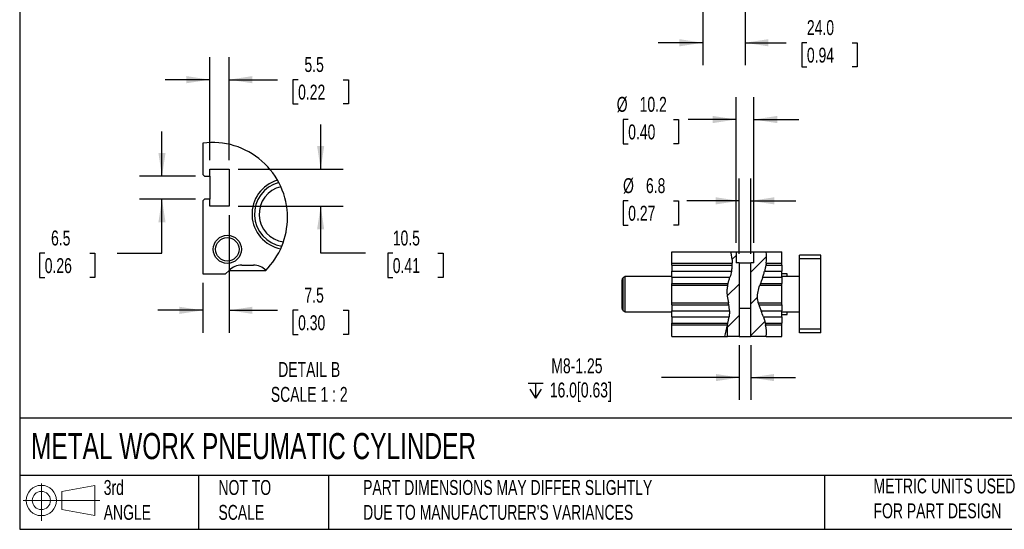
# Model space of a CAD drawing. Header units: millimetres. Extents: x 25 to 1092, y 25 to 838.
# Tile 1 of 5: x 25 to 585, y 25 to 315. Entities that reach past the tile are written whole.
import ezdxf

# ---------------------------------------------------------------- set-up
doc = ezdxf.new("R2010")
doc.units = ezdxf.units.MM
doc.header["$LTSCALE"] = 4
doc.linetypes.add('SLD-Solid', pattern=[0])
doc.layers.add('DIMENSIONS', color=140, linetype='SLD-Solid', lineweight=25)
doc.layers.add('TEXT', color=140, linetype='SLD-Solid', lineweight=25)
doc.layers.add('HATCH', color=6, linetype='SLD-Solid')
doc.layers.add('SLD-DEFPOINTS', color=7, linetype='Continuous')
doc.styles.add('SLDTEXTSTYLE0', font='TXT', dxfattribs={"width": 0.7})
doc.dimstyles.new('SLDDIMSTYLE0', dxfattribs={"dimtxt": 8.632031, "dimasz": 13.208, "dimexe": 0, "dimexo": 0.0625, "dimgap": 2.158008, "dimtad": 0, "dimtih": 1, "dimtoh": 1, "dimrnd": 1e-09, "dimzin": 12, "dimdsep": 46, "dimtxsty": 'SLDTEXTSTYLE0', "dimsah": 1, "dimcen": 0.09, "dimadec": 0, "dimazin": 3, "dimtfac": 1, "dimtmove": 0, "dimatfit": 0, "dimfxl": 0, "dimfrac": 2, "dimtolj": 1, "dimtzin": 12, "dimarcsym": 0})
doc.dimstyles.new('SLDDIMSTYLE2', dxfattribs={"dimtxt": 8.632031, "dimasz": 13.208, "dimexe": 0, "dimexo": 0.0625, "dimgap": 2.158008, "dimtad": 0, "dimtih": 1, "dimtoh": 1, "dimrnd": 1e-09, "dimzin": 4, "dimdsep": 46, "dimtxsty": 'SLDTEXTSTYLE0', "dimsah": 1, "dimcen": 0.09, "dimadec": 0, "dimazin": 1, "dimtfac": 1, "dimtmove": 0, "dimatfit": 0, "dimfxl": 0, "dimfrac": 2, "dimtolj": 1, "dimtzin": 12, "dimarcsym": 0})
doc.dimstyles.new('SLDDIMSTYLE6', dxfattribs={"dimtxt": 8.632031, "dimasz": 13.208, "dimexe": 0, "dimexo": 0.0625, "dimgap": 2.158008, "dimtad": 0, "dimtih": 1, "dimtoh": 1, "dimlfac": 0.5, "dimrnd": 1e-09, "dimzin": 12, "dimdsep": 46, "dimtxsty": 'SLDTEXTSTYLE0', "dimsah": 1, "dimcen": 0.09, "dimadec": 0, "dimazin": 3, "dimtfac": 1, "dimtmove": 0, "dimatfit": 0, "dimfxl": 0, "dimfrac": 2, "dimtolj": 1, "dimtzin": 12, "dimarcsym": 0})

# ---------------------------------------------------------------- blocks, each defined once
blk = doc.blocks.new('Block11')
at = {"color": 7, "linetype": 'SLD-Solid', "lineweight": 18}
for p, q in [((10.35, 21.24), (10.35, 0)), ((21.92, 16.67), (40.7, 20.13)), ((40.7, 20.13), (40.7, 2.93)), ((0, 11.53), (43.49, 11.53)), ((21.92, 6.38), (21.92, 16.67)), ((21.92, 6.38), (40.7, 2.93))]:
    blk.add_line(p, q, dxfattribs=at)
for radius in [8.6, 5.14]:
    blk.add_circle((10.35, 11.53), radius, dxfattribs=at)
blk = doc.blocks.new('Block12')
at = {"layer": 'SLD-DEFPOINTS'}
blk.add_blockref('Block11', (0, 0), dxfattribs=at)
blk = doc.blocks.new('_D_8')
at = {"layer": 'DIMENSIONS'}
for p, q in [((413.41, 419.45), (413.41, 288.83)), ((437.41, 419.45), (437.41, 288.83)), ((413.41, 301.53), (388.01, 301.53)), ((437.41, 301.53), (460.88, 301.53)), ((472.57, 301.53), (469.68, 301.53)), ((469.68, 301.53), (469.68, 287.81)), ((498.23, 301.53), (501.12, 301.53)), ((501.12, 301.53), (501.12, 287.81)), ((469.68, 287.81), (472.57, 287.81)), ((501.12, 287.81), (498.23, 287.81))]:
    blk.add_line(p, q, dxfattribs=at)
for points in [[(413.41, 301.53), (400.2, 303.56), (400.2, 299.5)], [(437.41, 301.53), (450.62, 299.5), (450.62, 303.56)]]:
    blk.add_solid(points, dxfattribs=at)
at = {"layer": 'DIMENSIONS', "char_height": 8.467, "attachment_point": 1, "style": 'SLDTEXTSTYLE0'}
for s, insert in [('24.0', (472.57, 314.38)), ('0.94', (472.57, 298.73))]:
    blk.add_mtext(s, dxfattribs=dict(at, insert=insert))
blk = doc.blocks.new('_D_29')
at = {"layer": 'DIMENSIONS'}
for p, q in [((434.01, 181.77), (434.01, 224.51)), ((440.81, 181.77), (440.81, 224.51)), ((371.06, 211.81), (368.16, 211.81)), ((368.16, 211.81), (368.16, 198.09)), ((396.71, 211.81), (399.61, 211.81)), ((399.61, 211.81), (399.61, 198.09)), ((434.01, 211.81), (404.44, 211.81)), ((440.81, 211.81), (466.21, 211.81)), ((368.16, 198.09), (371.06, 198.09)), ((399.61, 198.09), (396.71, 198.09))]:
    blk.add_line(p, q, dxfattribs=at)
for points in [[(434.01, 211.81), (420.8, 213.84), (420.8, 209.78)], [(440.81, 211.81), (454.02, 209.78), (454.02, 213.84)]]:
    blk.add_solid(points, dxfattribs=at)
at = {"layer": 'DIMENSIONS', "char_height": 8.467, "attachment_point": 1, "style": 'SLDTEXTSTYLE0'}
for s, insert in [('%%c', (368.13, 224.66)), ('6.8', (381.16, 224.66)), ('0.27', (371.06, 209))]:
    blk.add_mtext(s, dxfattribs=dict(at, insert=insert))
blk = doc.blocks.new('_D_30')
at = {"layer": 'DIMENSIONS'}
for p, q in [((432.31, 187.97), (432.31, 270.66)), ((442.51, 187.97), (442.51, 270.66)), ((371.06, 257.96), (368.16, 257.96)), ((368.16, 257.96), (368.16, 244.24)), ((396.71, 257.96), (399.61, 257.96)), ((399.61, 257.96), (399.61, 244.24)), ((432.31, 257.96), (405.16, 257.96)), ((442.51, 257.96), (467.91, 257.96)), ((368.16, 244.24), (371.06, 244.24)), ((399.61, 244.24), (396.71, 244.24))]:
    blk.add_line(p, q, dxfattribs=at)
for points in [[(432.31, 257.96), (419.1, 259.99), (419.1, 255.93)], [(442.51, 257.96), (455.72, 255.93), (455.72, 259.99)]]:
    blk.add_solid(points, dxfattribs=at)
at = {"layer": 'DIMENSIONS', "char_height": 8.467, "attachment_point": 1, "style": 'SLDTEXTSTYLE0'}
for s, insert in [('%%c', (364.54, 270.81)), ('10.2', (377.57, 270.81)), ('0.40', (371.06, 255.16))]:
    blk.add_mtext(s, dxfattribs=dict(at, insert=insert))
blk = doc.blocks.new('SW_SYMBOL_HOLE_DEPTH')
at = {"layer": 'DIMENSIONS', "color": 0}
for p, q in [((0, 3500), (3200, 3500)), ((400, 2220), (1600, 300)), ((1600, 3500), (1600, 300)), ((2800, 2220), (1600, 300))]:
    blk.add_line(p, q, dxfattribs=at)
blk = doc.blocks.new('_D_31')
at = {"layer": 'DIMENSIONS'}
for p, q in [((434.09, 129.81), (434.09, 98.81)), ((440.73, 129.81), (440.73, 98.81)), ((434.09, 111.51), (390.01, 111.51)), ((440.73, 111.51), (466.13, 111.51))]:
    blk.add_line(p, q, dxfattribs=at)
for points in [[(434.09, 111.51), (420.88, 113.54), (420.88, 109.48)], [(440.73, 111.51), (453.94, 109.48), (453.94, 113.54)]]:
    blk.add_solid(points, dxfattribs=at)
at = {"layer": 'DIMENSIONS', "xscale": 0.002688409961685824, "yscale": 0.002688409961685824, "zscale": 0.002688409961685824}
blk.add_blockref('SW_SYMBOL_HOLE_DEPTH', (314.18, 98.93), dxfattribs=at)
at = {"layer": 'DIMENSIONS', "char_height": 8.467, "attachment_point": 1, "style": 'SLDTEXTSTYLE0'}
for s, insert in [('M8-1.25', (327.39, 122.42)), ('16.0[0.63]', (326.52, 108.7))]:
    blk.add_mtext(s, dxfattribs=dict(at, insert=insert))
blk = doc.blocks.new('_D_36')
at = {"layer": 'DIMENSIONS'}
for p, q in [((106.23, 225.8), (106.23, 251.2)), ((125.27, 225.8), (93.53, 225.8)), ((125.27, 212.8), (93.53, 212.8)), ((106.23, 182.09), (106.23, 212.8)), ((39.62, 182.09), (36.72, 182.09)), ((36.72, 182.09), (36.72, 168.37)), ((65.27, 182.09), (68.17, 182.09)), ((68.17, 182.09), (68.17, 168.37)), ((80.83, 182.09), (106.23, 182.09)), ((36.72, 168.37), (39.62, 168.37)), ((68.17, 168.37), (65.27, 168.37))]:
    blk.add_line(p, q, dxfattribs=at)
for points in [[(106.23, 225.8), (108.26, 239), (104.2, 239)], [(106.23, 212.8), (104.2, 199.59), (108.26, 199.59)]]:
    blk.add_solid(points, dxfattribs=at)
at = {"layer": 'DIMENSIONS', "char_height": 8.467, "attachment_point": 1, "style": 'SLDTEXTSTYLE0'}
for s, insert in [('6.5', (43.21, 194.94)), ('0.26', (39.62, 179.28))]:
    blk.add_mtext(s, dxfattribs=dict(at, insert=insert))
blk = doc.blocks.new('_D_37')
at = {"layer": 'DIMENSIONS'}
for p, q in [((133.35, 234.88), (133.35, 293.27)), ((144.35, 234.88), (144.35, 293.27)), ((133.35, 280.57), (107.95, 280.57)), ((144.35, 280.57), (171.85, 280.57)), ((183.55, 280.57), (180.65, 280.57)), ((180.65, 280.57), (180.65, 266.85)), ((209.2, 280.57), (212.1, 280.57)), ((212.1, 280.57), (212.1, 266.85)), ((180.65, 266.85), (183.55, 266.85)), ((212.1, 266.85), (209.2, 266.85))]:
    blk.add_line(p, q, dxfattribs=at)
for points in [[(133.35, 280.57), (120.14, 282.6), (120.14, 278.54)], [(144.35, 280.57), (157.56, 278.54), (157.56, 282.6)]]:
    blk.add_solid(points, dxfattribs=at)
at = {"layer": 'DIMENSIONS', "char_height": 8.467, "attachment_point": 1, "style": 'SLDTEXTSTYLE0'}
for s, insert in [('5.5', (187.14, 293.42)), ('0.22', (183.55, 277.76))]:
    blk.add_mtext(s, dxfattribs=dict(at, insert=insert))
blk = doc.blocks.new('_D_38')
at = {"layer": 'DIMENSIONS'}
for p, q in [((196.37, 229.8), (196.37, 255.2)), ((149.43, 229.8), (209.07, 229.8)), ((149.43, 208.8), (209.07, 208.8)), ((196.37, 182.09), (196.37, 208.8)), ((221.77, 182.09), (196.37, 182.09)), ((237.33, 182.09), (234.43, 182.09)), ((234.43, 182.09), (234.43, 168.37)), ((262.98, 182.09), (265.88, 182.09)), ((265.88, 182.09), (265.88, 168.37)), ((234.43, 168.37), (237.33, 168.37)), ((265.88, 168.37), (262.98, 168.37))]:
    blk.add_line(p, q, dxfattribs=at)
for points in [[(196.37, 229.8), (198.4, 243), (194.34, 243)], [(196.37, 208.8), (194.34, 195.59), (198.4, 195.59)]]:
    blk.add_solid(points, dxfattribs=at)
at = {"layer": 'DIMENSIONS', "char_height": 8.467, "attachment_point": 1, "style": 'SLDTEXTSTYLE0'}
for s, insert in [('10.5', (237.33, 194.94)), ('0.41', (237.33, 179.28))]:
    blk.add_mtext(s, dxfattribs=dict(at, insert=insert))
blk = doc.blocks.new('_D_39')
at = {"layer": 'DIMENSIONS'}
for p, q in [((144.35, 203.72), (144.35, 136.97)), ((129.35, 165.22), (129.35, 136.97)), ((129.35, 149.67), (103.95, 149.67)), ((144.35, 149.67), (171.85, 149.67)), ((183.55, 149.67), (180.65, 149.67)), ((180.65, 149.67), (180.65, 135.95)), ((209.2, 149.67), (212.1, 149.67)), ((212.1, 149.67), (212.1, 135.95)), ((180.65, 135.95), (183.55, 135.95)), ((212.1, 135.95), (209.2, 135.95))]:
    blk.add_line(p, q, dxfattribs=at)
for points in [[(129.35, 149.67), (116.14, 151.7), (116.14, 147.64)], [(144.35, 149.67), (157.56, 147.64), (157.56, 151.7)]]:
    blk.add_solid(points, dxfattribs=at)
at = {"layer": 'DIMENSIONS', "char_height": 8.467, "attachment_point": 1, "style": 'SLDTEXTSTYLE0'}
for s, insert in [('7.5', (187.14, 162.52)), ('0.30', (183.55, 146.87))]:
    blk.add_mtext(s, dxfattribs=dict(at, insert=insert))

msp = doc.modelspace()

# ---------------------------------------------------------------- hatches: boundary and pattern name
at = {"layer": 'HATCH'}
h = msp.add_hatch(dxfattribs=at)
h.set_pattern_fill('ANSI31', color=256, scale=4, style=0)
edge = h.paths.add_edge_path(flags=0)
edge.add_spline(control_points=[(429.16, 182.889), (429.795, 179.896), (431.291, 172.816), (424.947, 160.74), (429.725, 151.124), (427.811, 143.038), (427.247, 140.889)], knot_values=[0.0197639, 0.0197639, 0.0197639, 0.0197639, 0.0741382, 0.1539125, 0.2397831, 0.2715614, 0.2715614, 0.2715614, 0.2715614], weights=[1, 1, 1, 1, 1, 1, 1], degree=3, periodic=0)
edge.add_line((427.247, 140.889), (427.41, 140.889))
edge.add_line((427.41, 140.889), (427.41, 134.889))
edge.add_line((427.41, 134.889), (434.087, 134.889))
edge.add_line((434.087, 134.889), (434.087, 150.889))
edge.add_line((434.087, 150.889), (434.01, 150.889))
edge.add_line((434.01, 150.889), (434.01, 176.689))
edge.add_line((434.01, 176.689), (432.31, 176.689))
edge.add_line((432.31, 176.689), (432.31, 182.889))
edge.add_line((432.31, 182.889), (429.16, 182.889))
h = msp.add_hatch(dxfattribs=at)
h.set_pattern_fill('ANSI31', color=256, scale=4, style=0)
edge = h.paths.add_edge_path(flags=0)
edge.add_line((442.51, 182.889), (442.51, 176.689))
edge.add_line((442.51, 176.689), (440.81, 176.689))
edge.add_line((440.81, 176.689), (440.81, 150.889))
edge.add_line((440.81, 150.889), (440.734, 150.889))
edge.add_line((440.734, 150.889), (440.734, 134.889))
edge.add_line((440.734, 134.889), (449.508, 134.889))
edge.add_spline(control_points=[(449.508, 134.889), (449.875, 137.678), (448.524, 146.632), (442.243, 156.552), (448.426, 169.425), (450.095, 178.72), (449.469, 182.889)], knot_values=[0.512444, 0.512444, 0.512444, 0.512444, 0.5608424, 0.6428954, 0.724896, 0.8020476, 0.8020476, 0.8020476, 0.8020476], weights=[1, 1, 1, 1, 1, 1, 1], degree=3, periodic=0)
edge.add_line((449.469, 182.889), (442.51, 182.889))

# ---------------------------------------------------------------- linework, layer by layer
for p, q in [((129.352, 244.583), (129.352, 226.795)), ((133.352, 229.795), (144.352, 229.795)), ((133.352, 225.795), (133.352, 229.795)), ((144.352, 229.795), (144.352, 208.795)), ((129.352, 226.795), (130.352, 225.795)), ((130.352, 225.795), (133.352, 225.795)), ((133.352, 225.795), (133.352, 212.795)), ((130.352, 212.795), (129.352, 211.795)), ((133.352, 212.795), (130.352, 212.795)), ((133.352, 208.795), (133.352, 212.795)), ((129.352, 211.795), (129.352, 170.295)), ((144.352, 208.795), (133.352, 208.795)), ((395.91, 176.389), (395.91, 182.889)), ((395.91, 182.889), (429.16, 182.889)), ((429.16, 182.889), (432.31, 182.889)), ((432.31, 182.889), (432.31, 176.689)), ((432.31, 182.889), (442.51, 182.889)), ((442.51, 176.689), (442.51, 182.889)), ((442.51, 182.889), (449.469, 182.889)), ((449.469, 182.889), (458.41, 182.889)), ((458.41, 176.389), (458.41, 182.889)), ((480.41, 180.889), (468.41, 180.889)), ((468.41, 178.889), (468.41, 180.889)), ((480.41, 178.889), (480.41, 180.889)), ((151.494, 175.295), (158.21, 175.295)), ((395.91, 176.389), (430.177, 176.389)), ((395.91, 175.354), (395.91, 176.389)), ((395.91, 175.354), (430.193, 175.354)), ((395.91, 175.354), (395.91, 171.818)), ((434.01, 176.689), (432.31, 176.689)), ((434.01, 176.689), (434.01, 150.889)), ((434.01, 176.689), (440.81, 176.689)), ((440.81, 150.889), (440.81, 176.689)), ((442.51, 176.689), (440.81, 176.689)), ((449.272, 175.354), (458.41, 175.354)), ((449.432, 176.389), (458.41, 176.389)), ((458.41, 175.354), (458.41, 176.389)), ((458.41, 175.354), (458.41, 171.818)), ((480.41, 178.889), (468.41, 178.889)), ((468.41, 138.889), (468.41, 178.889)), ((480.41, 138.889), (480.41, 178.889)), ((129.352, 170.295), (142.352, 170.295)), ((142.352, 170.295), (144.423, 172.366)), ((144.352, 172.295), (165.143, 172.295)), ((369.41, 168.889), (368.16, 168.168)), ((368.16, 149.611), (368.16, 168.168)), ((395.91, 168.889), (369.41, 168.889)), ((369.41, 148.889), (369.41, 168.889)), ((395.91, 171.818), (429.753, 171.818)), ((395.91, 168.46), (395.91, 171.818)), ((395.91, 168.46), (428.836, 168.46)), ((395.91, 168.46), (395.91, 164.925)), ((447.433, 168.46), (458.41, 168.46)), ((448.48, 171.818), (458.41, 171.818)), ((458.41, 168.46), (458.41, 171.818)), ((461.41, 170.389), (458.41, 170.389)), ((468.41, 168.889), (458.41, 168.889)), ((458.41, 168.46), (458.41, 164.925)), ((461.41, 168.889), (461.41, 170.389)), ((367.41, 166.869), (367.41, 150.91)), ((395.91, 163.889), (395.91, 164.925)), ((395.91, 164.925), (427.796, 164.925)), ((395.91, 153.889), (395.91, 163.889)), ((395.91, 163.889), (427.546, 163.889)), ((445.83, 163.889), (458.41, 163.889)), ((446.183, 164.925), (458.41, 164.925)), ((458.41, 163.889), (458.41, 164.925)), ((458.41, 153.889), (458.41, 163.889)), ((395.91, 153.889), (428.033, 153.889)), ((395.91, 152.854), (395.91, 153.889)), ((395.91, 152.854), (428.209, 152.854)), ((395.91, 152.854), (395.91, 149.318)), ((444.972, 153.889), (458.41, 153.889)), ((445.273, 152.854), (458.41, 152.854)), ((458.41, 152.854), (458.41, 153.889)), ((458.41, 152.854), (458.41, 149.318)), ((368.16, 149.611), (369.41, 148.889)), ((369.41, 148.889), (395.91, 148.889)), ((395.91, 149.318), (428.558, 149.318)), ((395.91, 145.96), (395.91, 149.318)), ((395.91, 145.96), (428.35, 145.96)), ((395.91, 145.96), (395.91, 142.425)), ((434.087, 150.889), (434.01, 150.889)), ((434.087, 150.889), (434.087, 134.889)), ((434.087, 150.889), (440.734, 150.889)), ((440.734, 134.889), (440.734, 150.889)), ((440.81, 150.889), (440.734, 150.889)), ((446.584, 149.318), (458.41, 149.318)), ((447.872, 145.96), (458.41, 145.96)), ((458.41, 145.96), (458.41, 149.318)), ((458.41, 148.889), (468.41, 148.889)), ((458.41, 147.389), (461.41, 147.389)), ((458.41, 145.96), (458.41, 142.425)), ((461.41, 147.389), (461.41, 148.889)), ((395.91, 141.389), (395.91, 142.425)), ((395.91, 142.425), (427.637, 142.425)), ((395.91, 134.889), (395.91, 141.389)), ((395.91, 141.389), (427.377, 141.389)), ((427.247, 140.889), (427.41, 140.889)), ((427.41, 134.889), (427.41, 140.889)), ((448.922, 142.425), (458.41, 142.425)), ((449.147, 141.389), (458.41, 141.389)), ((458.41, 141.389), (458.41, 142.425)), ((458.41, 134.889), (458.41, 141.389)), ((395.91, 134.889), (425.745, 134.889)), ((425.749, 134.889), (427.41, 134.889)), ((434.087, 134.889), (427.41, 134.889)), ((434.087, 134.889), (440.734, 134.889)), ((449.508, 134.889), (440.734, 134.889)), ((449.508, 134.889), (458.41, 134.889)), ((480.41, 138.889), (468.41, 138.889)), ((468.41, 136.889), (468.41, 138.889)), ((480.41, 136.889), (468.41, 136.889)), ((480.41, 136.889), (480.41, 138.889))]:
    msp.add_line(p, q)
for radius in [8, 6.647]:
    msp.add_circle((143.352, 184.295), radius)
for centre, radius, start, end in [((177.335, 204.301), 19.983, 105.88712, 259.45901), ((177.317, 204.296), 18.522, 104.79131, 260.54366), ((177.337, 204.295), 15.944, 103.00872, 262.32123), ((151.494, 165.295), 10, 89.99996, 135.00008), ((158.213, 165.31), 9.985, 45.22548, 90.01708), ((368.91, 166.869), 1.5, 120, 180), ((368.91, 150.91), 1.5, 180, 240)]:
    msp.add_arc(centre, radius, start, end)
for points in [[(429.16, 182.889), (429.629, 180.678), (430.083, 178.534), (430.177, 176.389)], [(449.432, 176.389), (449.736, 178.597), (449.785, 180.786), (449.469, 182.889)], [(430.193, 175.354), (430.198, 175.699), (430.192, 176.044), (430.177, 176.389)], [(449.432, 176.389), (449.385, 176.044), (449.331, 175.698), (449.272, 175.354)], [(429.753, 171.818), (429.505, 170.7), (429.176, 169.578), (428.836, 168.46)], [(427.546, 163.889), (427.622, 164.235), (427.706, 164.58), (427.796, 164.925)], [(446.183, 164.925), (446.063, 164.58), (445.945, 164.235), (445.83, 163.889)], [(428.209, 152.854), (428.154, 153.199), (428.095, 153.544), (428.033, 153.889)], [(444.972, 153.889), (445.063, 153.543), (445.164, 153.198), (445.273, 152.854)], [(447.872, 145.96), (447.459, 147.131), (447.013, 148.243), (446.584, 149.318)], [(427.377, 141.389), (426.793, 139.12), (426.131, 136.873), (425.745, 134.889)], [(427.377, 141.389), (427.466, 141.734), (427.553, 142.079), (427.637, 142.425)], [(448.922, 142.425), (449.003, 142.08), (449.079, 141.735), (449.147, 141.389)], [(449.508, 134.889), (449.772, 136.895), (449.587, 139.177), (449.147, 141.389)]]:
    msp.add_open_spline(points, degree=3)
for points, knots in [([(429.753, 171.818), (429.825, 172.143), (429.889, 172.464), (429.973, 172.94), (429.999, 173.098), (430.045, 173.412), (430.066, 173.568), (430.121, 174.022), (430.147, 174.311), (430.181, 174.859), (430.189, 175.118), (430.193, 175.354)], [0, 0, 0, 0, 0.25, 0.25, 0.375, 0.375, 0.5, 0.5, 0.75, 0.75, 1, 1, 1, 1]), ([(449.272, 175.354), (449.232, 175.117), (449.185, 174.862), (449.105, 174.452), (449.076, 174.311), (449.016, 174.021), (448.984, 173.87), (448.883, 173.416), (448.81, 173.106), (448.653, 172.47), (448.568, 172.143), (448.48, 171.818)], [0, 0, 0, 0, 0.25, 0.25, 0.375, 0.375, 0.5, 0.5, 0.75, 0.75, 1, 1, 1, 1]), ([(427.796, 164.925), (427.858, 165.162), (427.927, 165.418), (428.043, 165.828), (428.083, 165.969), (428.168, 166.259), (428.212, 166.409), (428.347, 166.862), (428.441, 167.172), (428.636, 167.807), (428.736, 168.134), (428.836, 168.46)], [0, 0, 0, 0, 0.25, 0.25, 0.375, 0.375, 0.5, 0.5, 0.75, 0.75, 1, 1, 1, 1]), ([(447.433, 168.46), (447.32, 168.133), (447.207, 167.811), (446.983, 167.177), (446.871, 166.863), (446.654, 166.257), (446.551, 165.969), (446.357, 165.423), (446.266, 165.163), (446.183, 164.925)], [0, 0, 0, 0, 0.25, 0.25, 0.5, 0.5, 0.75, 0.75, 1, 1, 1, 1]), ([(447.433, 168.46), (447.597, 168.937), (447.969, 170.049), (448.304, 171.175), (448.48, 171.818)], [0.716300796, 0.716300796, 0.716300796, 0.716300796, 0.724895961, 0.736280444, 0.736280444, 0.736280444, 0.736280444]), ([(427.546, 163.889), (427.354, 163.022), (426.808, 159.661), (427.573, 156.453), (428.033, 153.889)], [0.137538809, 0.137538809, 0.137538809, 0.137538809, 0.153912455, 0.201530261, 0.201530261, 0.201530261, 0.201530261]), ([(444.972, 153.889), (444.716, 154.866), (444.155, 158.076), (445.024, 161.459), (445.83, 163.889)], [0.623128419, 0.623128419, 0.623128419, 0.623128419, 0.642895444, 0.688328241, 0.688328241, 0.688328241, 0.688328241]), ([(428.558, 149.318), (428.55, 149.65), (428.534, 149.975), (428.49, 150.614), (428.461, 150.932), (428.396, 151.536), (428.36, 151.823), (428.285, 152.365), (428.246, 152.621), (428.209, 152.854)], [0, 0, 0, 0, 0.25, 0.25, 0.5, 0.5, 0.75, 0.75, 1, 1, 1, 1]), ([(445.273, 152.854), (445.349, 152.613), (445.435, 152.355), (445.579, 151.942), (445.629, 151.801), (445.734, 151.51), (445.79, 151.359), (445.96, 150.906), (446.079, 150.597), (446.326, 149.965), (446.455, 149.641), (446.584, 149.318)], [0, 0, 0, 0, 0.25, 0.25, 0.375, 0.375, 0.5, 0.5, 0.75, 0.75, 1, 1, 1, 1]), ([(427.637, 142.425), (427.694, 142.659), (427.754, 142.911), (427.847, 143.316), (427.879, 143.456), (427.942, 143.744), (427.974, 143.893), (428.069, 144.346), (428.13, 144.657), (428.247, 145.297), (428.301, 145.628), (428.35, 145.96)], [0, 0, 0, 0, 0.25, 0.25, 0.375, 0.375, 0.5, 0.5, 0.75, 0.75, 1, 1, 1, 1]), ([(428.558, 149.318), (428.574, 148.643), (428.548, 147.544), (428.412, 146.391), (428.35, 145.96)], [0.228488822, 0.228488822, 0.228488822, 0.228488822, 0.239783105, 0.246382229, 0.246382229, 0.246382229, 0.246382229]), ([(447.872, 145.96), (447.986, 145.638), (448.095, 145.319), (448.248, 144.846), (448.298, 144.689), (448.395, 144.377), (448.442, 144.221), (448.576, 143.765), (448.656, 143.476), (448.801, 142.926), (448.866, 142.664), (448.922, 142.425)], [0, 0, 0, 0, 0.25, 0.25, 0.375, 0.375, 0.5, 0.5, 0.75, 0.75, 1, 1, 1, 1])]:
    msp.add_open_spline(points, degree=3, knots=knots)
at = {"layer": 'SLD-DEFPOINTS'}
for start, end in [(359.99999, 97.45973), (315.22236, 359.99999)]:
    msp.add_arc((134.886, 202.319), 42.625, start, end, dxfattribs=at)
at = {"layer": 'TEXT'}
for p, q in [((25.4, 838.2), (25.4, 25.4)), ((1092.2, 88.504), (25.4, 88.504)), ((1092.2, 55.88), (25.4, 55.88)), ((127, 55.88), (127, 25.4)), ((200.847, 55.88), (200.847, 25.4)), ((482.586, 55.88), (482.586, 25.4)), ((25.4, 25.4), (1092.2, 25.4))]:
    msp.add_line(p, q, dxfattribs=at)

# ---------------------------------------------------------------- block references
at = {"layer": 'SLD-DEFPOINTS'}
msp.add_blockref('Block12', (27.352, 30.215), dxfattribs=at)

# ---------------------------------------------------------------- texts
at = {"layer": 'TEXT', "style": 'SLDTEXTSTYLE0'}
for s, insert, char_height, attachment_point in [('DETAIL B^JSCALE 1 : 2', (189.868, 120.32), 8.46667, 2), ('METAL WORK PNEUMATIC CYLINDER', (31.863, 80.026), 14.81667, 1), ('3rd^JANGLE', (73.129, 53.351), 8.4667, 1), ('NOT TO^JSCALE', (138.301, 53.351), 8.46667, 1), ("PART DIMENSIONS MAY DIFFER SLIGHTLY ^JDUE TO MANUFACTURER'S VARIANCES", (220.477, 53.363), 8.46667, 1), ('METRIC UNITS USED ^JFOR PART DESIGN', (510.417, 54.224), 8.46667, 1)]:
    msp.add_mtext(s, dxfattribs=dict(at, insert=insert, char_height=char_height, attachment_point=attachment_point))

# ---------------------------------------------------------------- dimensions: what is measured, and where the dimension line sits
at = {"layer": 'DIMENSIONS'}
for base, p1, p2, dimstyle, picture, middle in [((437.41, 301.532), (413.41, 424.532), (437.41, 424.532), 'SLDDIMSTYLE2', '_D_8', (485.4, 301.532)), ((144.352, 280.569), (133.352, 229.795), (144.352, 229.795), 'SLDDIMSTYLE6', '_D_37', (196.373, 280.569)), ((129.352, 149.672), (144.352, 208.795), (129.352, 170.295), 'SLDDIMSTYLE6', '_D_39', (196.373, 149.672))]:
    dim = msp.add_linear_dim(base=base, p1=p1, p2=p2, dimstyle=dimstyle, dxfattribs=at)
    dim.commit()
    dim.dimension.update_dxf_attribs({"geometry": picture, "text_midpoint": middle, "dimtype": 160})
for base, p1, p2, text, picture, middle in [((432.31, 257.963), (442.51, 182.889), (432.31, 182.889), '%%c<>', '_D_30', (383.882, 257.963)), ((434.01, 211.809), (440.81, 176.689), (434.01, 176.689), '%%c<>', '_D_29', (383.882, 211.809)), ((440.734, 111.509), (434.087, 134.889), (440.734, 134.889), 'M8-1.25\\P{\\fGDT;x}16.0[0.63]', '_D_31', (351.127, 111.509))]:
    dim = msp.add_linear_dim(base=base, p1=p1, p2=p2, text=text, dimstyle='SLDDIMSTYLE0', dxfattribs=at)
    dim.commit()
    dim.dimension.update_dxf_attribs({"geometry": picture, "text_midpoint": middle, "dimtype": 160})
for base, p1, p2, picture, middle in [((196.373, 208.795), (144.352, 229.795), (144.352, 208.795), '_D_38', (196.373, 182.089)), ((106.228, 212.795), (130.352, 225.795), (130.352, 212.795), '_D_36', (106.228, 182.089))]:
    dim = msp.add_linear_dim(base=base, p1=p1, p2=p2, angle=90, dimstyle='SLDDIMSTYLE6', dxfattribs=at)
    dim.commit()
    dim.dimension.update_dxf_attribs({"geometry": picture, "text_midpoint": middle, "dimtype": 160})

doc.saveas('drawing.dxf')
